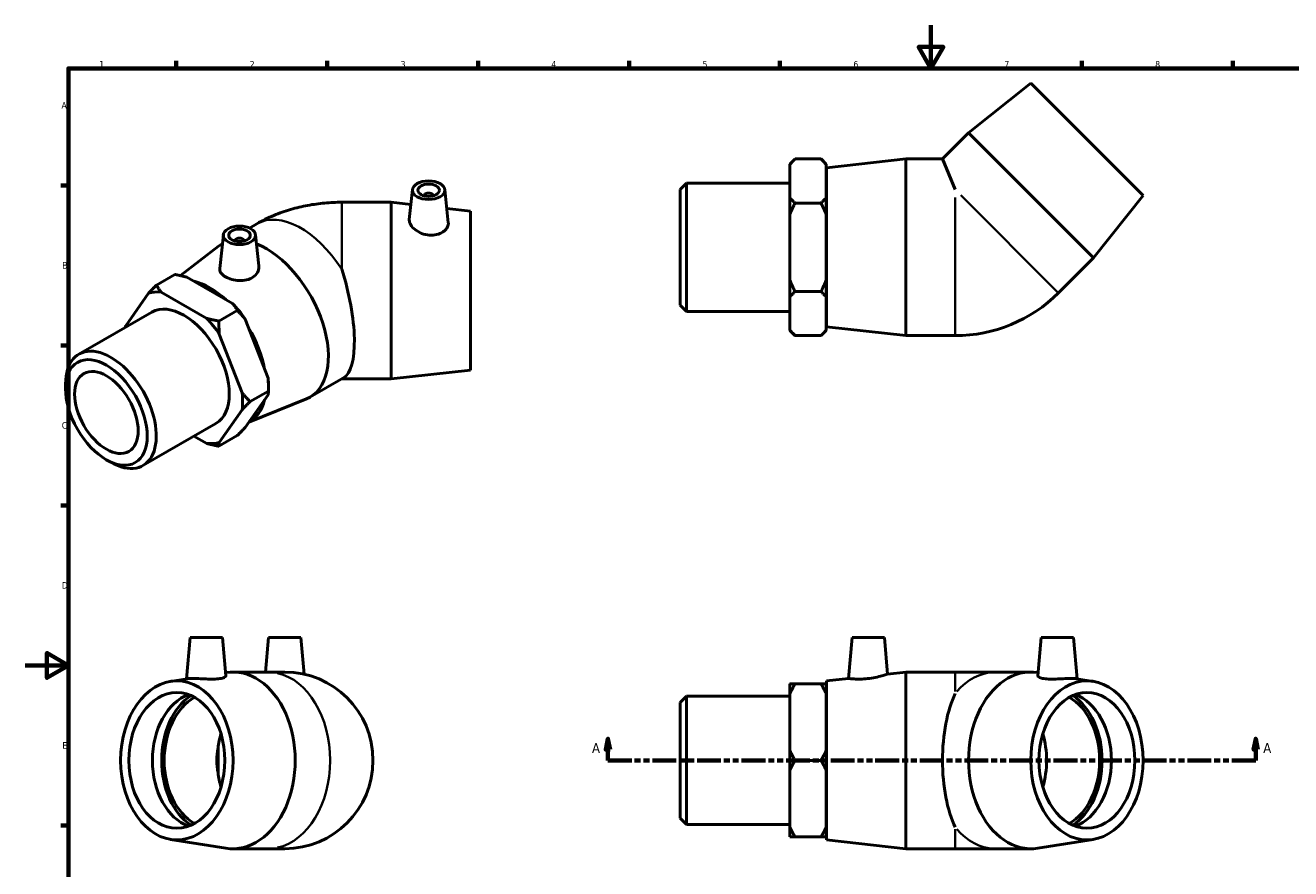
# Model space of a CAD drawing. Header units: millimetres. Extents: x 0 to 895, y -181 to 594.
# Tile 2 of 3: x 0 to 588, y 203 to 594. Entities that reach past the tile are written whole.
import ezdxf

# ---------------------------------------------------------------- set-up
doc = ezdxf.new("R2010")
doc.units = ezdxf.units.MM
doc.linetypes.add('DOUBLE_DASH_CHAIN', pattern=[1.2403, 0.6614, -0.0827, 0.1654, -0.0827, 0.1654, -0.0827])
for name, color, linetype, lineweight in [('Border (ANSI)', 7, 'Continuous', 70), ('Section Line (ANSI)', 7, 'DOUBLE_DASH_CHAIN', 70), ('Visible (ANSI)', 7, 'Continuous', 50), ('Visible Narrow (ANSI)', 7, 'Continuous', 35)]:
    doc.layers.add(name, color=color, linetype=linetype, lineweight=lineweight)
doc.styles.add('Label Text (ANSI)', font='tahoma.ttf')
doc.styles.add('Note Text (ANSI)', font='tahoma.ttf')

# ---------------------------------------------------------------- blocks, each defined once
blk = doc.blocks.new('Borders Default Border')
at = {"layer": 'Border (ANSI)'}
for p, q in [((70.08, 574), (70.08, 577.45)), ((140.17, 574), (140.17, 577.45)), ((210.25, 574), (210.25, 577.45)), ((280.33, 574), (280.33, 577.45)), ((350.42, 574), (350.42, 577.45)), ((490.58, 574), (490.58, 577.45)), ((560.67, 574), (560.67, 577.45)), ((20, 519.75), (16.55, 519.75)), ((20, 445.5), (16.55, 445.5)), ((20, 371.25), (16.55, 371.25)), ((20, 222.75), (16.55, 222.75))]:
    blk.add_line(p, q, dxfattribs=at)
at = {"layer": 'Border (ANSI)', "flags": 128}
for points in [[(420.5, 594), (420.5, 574), (414.73, 584), (426.27, 584), (420.5, 574)], [(20, 20), (20, 574), (821, 574), (821, 20), (20, 20)], [(0, 297), (20, 297), (10, 302.77), (10, 291.23), (20, 297)]]:
    blk.add_lwpolyline(points, dxfattribs=at)
at = {"layer": 'Border (ANSI)', "color": 230, "true_color": 0xff0080, "char_height": 3.05, "attachment_point": 7, "style": 'Note Text (ANSI)'}
for s, insert in [('1', (34.35, 574.4)), ('2', (104.2, 574.4)), ('3', (174.26, 574.34)), ('4', (244.23, 574.4)), ('5', (314.48, 574.34)), ('6', (384.49, 574.34)), ('7', (454.6, 574.4)), ('8', (524.63, 574.33)), ('A', (16.78, 555.35)), ('B', (17.15, 481.1)), ('C', (16.95, 406.8)), ('D', (16.96, 332.6)), ('E', (17.21, 258.35))]:
    blk.add_mtext(s, dxfattribs=dict(at, insert=insert))
blk = doc.blocks.new('2dTransSection0')
at = {"layer": 'Section Line (ANSI)', "linetype": 'Continuous'}
for p, q in [((270.5, 262.93), (269.5, 257.93)), ((270.5, 257.93), (270.5, 262.93)), ((271.5, 257.93), (270.5, 262.93)), ((571.35, 262.93), (570.35, 257.93)), ((571.35, 257.93), (571.35, 262.93)), ((572.35, 257.93), (571.35, 262.93)), ((269.5, 257.93), (271.5, 257.93)), ((270.5, 252.93), (270.5, 257.93)), ((270.5, 252.93), (281.6, 252.93)), ((560.26, 252.93), (571.35, 252.93)), ((570.35, 257.93), (572.35, 257.93)), ((571.35, 252.93), (571.35, 257.93))]:
    blk.add_line(p, q, dxfattribs=at)
at = {"layer": 'Section Line (ANSI)', "linetype": 'DOUBLE_DASH_CHAIN', "ltscale": 16.686979}
blk.add_line((270.5, 252.93), (571.35, 252.93), dxfattribs=at)
at = {"layer": 'Section Line (ANSI)', "linetype": 'Continuous', "flags": 128}
for points in [[(271.5, 257.93), (270.5, 262.93), (269.5, 257.93), (271.5, 257.93)], [(572.35, 257.93), (571.35, 262.93), (570.35, 257.93), (572.35, 257.93)]]:
    blk.add_lwpolyline(points, dxfattribs=at)
at = {"layer": 'Section Line (ANSI)'}
for points in [[(271.5, 257.93), (270.5, 262.93), (269.5, 257.93), (271.5, 257.93)], [(572.35, 257.93), (571.35, 262.93), (570.35, 257.93), (572.35, 257.93)]]:
    blk.add_solid(points, dxfattribs=at)
at = {"layer": 'Section Line (ANSI)', "char_height": 4.57, "attachment_point": 7, "style": 'Label Text (ANSI)'}
for insert in [(263.14, 256.43), (574.82, 256.43)]:
    blk.add_mtext('A', dxfattribs=dict(at, insert=insert))

msp = doc.modelspace()

# ---------------------------------------------------------------- linework, layer by layer
at = {"layer": 'Visible (ANSI)'}
for p, q in [((466.847, 567.177), (437.961, 544.09)), ((466.847, 567.177), (519.031, 514.993)), ((437.961, 544.09), (425.875, 532.003)), ((437.961, 544.09), (495.944, 486.107)), ((354.931, 529.543), (357.391, 532.003)), ((354.931, 529.246), (354.931, 529.543)), ((354.931, 514.26), (354.931, 529.246)), ((369.471, 532.003), (357.391, 532.003)), ((371.931, 529.543), (369.471, 532.003)), ((371.931, 529.543), (371.931, 529.246)), ((371.931, 529.246), (371.931, 514.26)), ((372.031, 527.903), (408.781, 532.003)), ((408.781, 450.003), (408.781, 532.003)), ((408.781, 532.003), (425.875, 532.003)), ((425.875, 532.003), (431.771, 517.768)), ((372.031, 454.103), (372.031, 527.903)), ((179.78, 517.76), (178.301, 503.962)), ((194.752, 517.76), (196.408, 502.316)), ((304.031, 517.83), (307.012, 520.81)), ((304.031, 464.177), (304.031, 517.83)), ((307.012, 520.81), (307.012, 461.196)), ((307.012, 520.81), (354.931, 520.81)), ((371.931, 522.503), (372.031, 522.503)), ((169.892, 511.894), (146.902, 511.894)), ((169.892, 511.894), (169.892, 429.894)), ((179.042, 510.873), (169.892, 511.894)), ((185.266, 515.041), (185.266, 514.855)), ((189.266, 515.041), (189.266, 514.855)), ((354.931, 505.989), (354.931, 514.26)), ((369.471, 511.503), (357.391, 511.503)), ((371.931, 514.26), (371.931, 505.989)), ((519.031, 514.993), (495.944, 486.107)), ((206.642, 507.794), (195.689, 509.016)), ((206.642, 507.794), (206.642, 433.994)), ((354.931, 476.017), (354.931, 505.989)), ((371.931, 505.989), (371.931, 476.017)), ((104.084, 499.933), (107.517, 501.91)), ((91.95, 496.81), (90.27, 481.141)), ((97.435, 494.091), (97.435, 493.905)), ((101.435, 494.091), (101.435, 493.905)), ((106.921, 496.81), (108.461, 482.447)), ((72.065, 477.849), (89.701, 491.502)), ((91.26, 492.548), (91.508, 492.691)), ((495.944, 486.107), (479.688, 469.851)), ((60.887, 473.469), (69.428, 478.387)), ((75.067, 477.144), (96.26, 464.939)), ((354.931, 467.746), (354.931, 476.017)), ((371.931, 476.017), (371.931, 467.746)), ((84.24, 458.017), (63.046, 470.222)), ((369.471, 470.503), (357.391, 470.503)), ((57.198, 469.686), (46.601, 454.567)), ((304.031, 464.177), (307.012, 461.196)), ((354.931, 452.76), (354.931, 467.746)), ((371.931, 467.746), (371.931, 452.76)), ((24.884, 441.408), (58.768, 460.921)), ((89.878, 456.774), (98.42, 461.692)), ((307.012, 461.196), (354.931, 461.196)), ((371.931, 459.503), (372.031, 459.503)), ((102.109, 457.668), (112.706, 430.345)), ((354.931, 452.463), (354.931, 452.76)), ((354.931, 452.463), (357.391, 450.003)), ((371.931, 452.463), (369.471, 450.003)), ((371.931, 452.76), (371.931, 452.463)), ((372.031, 454.103), (408.781, 450.003)), ((100.685, 423.422), (90.088, 450.745)), ((369.471, 450.003), (357.391, 450.003)), ((408.781, 450.003), (431.771, 450.003)), ((132.181, 421.488), (147.801, 430.483)), ((169.892, 429.894), (146.902, 429.894)), ((206.642, 433.994), (169.892, 429.894)), ((18.682, 425.288), (18.682, 427.715)), ((112.916, 424.316), (104.374, 419.397)), ((112.916, 426.32), (112.916, 424.316)), ((112.706, 422.537), (102.109, 407.418)), ((103.781, 409.803), (130.493, 420.664)), ((90.088, 400.496), (100.685, 415.614)), ((54.633, 389.748), (88.517, 409.26)), ((78.303, 403.378), (84.24, 399.96)), ((98.42, 403.635), (89.878, 398.716)), ((37.578, 392.475), (39.677, 391.257)), ((76.557, 309.927), (74.882, 290.778)), ((76.557, 309.927), (91.557, 309.927)), ((91.557, 309.927), (93.109, 292.185)), ((112.938, 309.927), (111.538, 293.927)), ((112.938, 309.927), (127.938, 309.927)), ((127.938, 309.927), (129.425, 292.93)), ((383.907, 309.927), (382.249, 290.967)), ((383.907, 309.927), (398.907, 309.927)), ((398.907, 309.927), (400.389, 292.991)), ((471.738, 309.927), (470.186, 292.185)), ((471.738, 309.927), (486.738, 309.927)), ((486.738, 309.927), (488.413, 290.778)), ((96.342, 293.927), (112.599, 293.927)), ((120.438, 293.927), (112.599, 293.927)), ((400.389, 292.991), (408.781, 293.927)), ((408.781, 211.927), (408.781, 293.927)), ((408.781, 293.927), (431.771, 293.927)), ((450.696, 293.927), (431.771, 293.927)), ((466.953, 293.927), (450.696, 293.927)), ((67.445, 289.597), (75.304, 290.845)), ((92.981, 293.651), (93.108, 293.671)), ((354.931, 283.659), (354.931, 288.434)), ((357.391, 288.434), (369.471, 288.434)), ((371.931, 288.434), (371.931, 283.659)), ((372.031, 289.827), (382.249, 290.967)), ((372.031, 216.027), (372.031, 289.827)), ((470.314, 293.651), (470.187, 293.671)), ((495.85, 289.597), (487.991, 290.845)), ((304.031, 279.754), (307.012, 282.734)), ((307.012, 282.734), (307.012, 223.12)), ((307.012, 282.734), (354.931, 282.734)), ((354.931, 257.703), (354.931, 283.659)), ((371.931, 284.427), (372.031, 284.427)), ((371.931, 283.659), (371.931, 257.703)), ((304.031, 226.101), (304.031, 279.754)), ((89.473, 247.147), (89.473, 258.708)), ((354.931, 248.152), (354.931, 257.703)), ((369.471, 252.927), (357.391, 252.927)), ((371.931, 257.703), (371.931, 248.152)), ((354.931, 222.196), (354.931, 248.152)), ((371.931, 248.152), (371.931, 222.196)), ((304.031, 226.101), (307.012, 223.12)), ((307.012, 223.12), (354.931, 223.12)), ((354.931, 217.42), (354.931, 222.196)), ((369.471, 217.42), (357.391, 217.42)), ((371.931, 222.196), (371.931, 217.42)), ((371.931, 221.427), (372.031, 221.427)), ((67.445, 216.258), (93.108, 212.183)), ((96.342, 211.927), (112.599, 211.927)), ((112.599, 211.927), (120.438, 211.927)), ((372.031, 216.027), (408.781, 211.927)), ((408.781, 211.927), (431.771, 211.927)), ((431.771, 211.927), (450.696, 211.927)), ((466.953, 211.927), (450.696, 211.927)), ((495.85, 216.258), (470.187, 212.183))]:
    msp.add_line(p, q, dxfattribs=at)
for centre, radius, start, end in [((431.771, 517.768), 67.764, 270, 315), ((120.438, 252.927), 41, 270, 90), ((120.438, 252.927), 31.5, 169.42518, 190.57482)]:
    msp.add_arc(centre, radius, start, end, dxfattribs=at)
for centre, major_axis, ratio in [((187.266, 517.494), (7.5, 0), 0.5758617), ((187.266, 517.494), (5, 0), 0.5758617), ((99.435, 496.544), (7.5, 0), 0.5758617), ((99.435, 496.544), (5, 0), 0.5758617), ((37.651, 414.364), (13.387, -23.247), 0.5780931), ((37.651, 414.364), (10.412, -18.081), 0.5780931), ((70.356, 252.927), (0, -36.9), 0.7071068), ((492.939, 252.927), (0, -36.9), 0.7071068), ((70.356, 252.927), (0, -31.5), 0.7071068), ((492.939, 252.927), (0, -31.5), 0.7071068)]:
    msp.add_ellipse(centre, major_axis=major_axis, ratio=ratio, dxfattribs=at)
for centre, major_axis, ratio, start_param, end_param in [((187.266, 515.041), (-2, 0), 0.5758617, 2.9729035, 6.4518745), ((99.435, 494.091), (-2, 0), 0.5758617, 2.9729035, 6.4518745), ((111.72, 457.018), (-20.46, 35.53), 0.5780931, 6.2712136, 6.3623083), ((111.72, 457.018), (20.46, -35.53), 0.5780931, 6.2040623, 8.7921029), ((135.816, 470.894), (10.922, -40.852), 0.3183383, 0.0849033, 1.7317736), ((73.643, 435.091), (-19.233, 33.398), 0.5780931, 5.8990973, 6.1475419), ((85.734, 442.054), (18.414, -31.977), 0.5780931, 2.0727345, 2.6435219), ((73.643, 435.091), (-14.875, 25.83), 0.5780931, 3.1415927, 6.2831853), ((85.664, 442.013), (-19.233, 33.398), 0.5780931, 4.8518998, 5.1003444), ((73.643, 435.091), (-19.233, 33.398), 0.5780931, 0.6631096, 0.6866024), ((73.643, 435.091), (19.233, -33.398), 0.5780931, 1.7103071, 1.9587517), ((85.734, 442.054), (18.414, -31.977), 0.5780931, 1.0220162, 1.5998451), ((39.759, 415.578), (14.875, -25.83), 0.5780931, 5.4958534, 10.2121098), ((85.664, 442.013), (-19.233, 33.398), 0.5780931, 3.9289245, 4.0531468), ((73.643, 435.091), (19.233, -33.398), 0.5780931, 0.6631096, 0.9115542), ((85.734, 442.054), (18.414, -31.977), 0.5780931, 6.2676352, 6.8262016), ((73.643, 435.091), (19.233, -33.398), 0.5780931, 5.8990973, 6.1475419), ((96.342, 252.927), (0, 41), 0.7071068, 3.0297953, 6.3949827), ((466.953, 252.927), (0, -41), 0.7071068, 3.0297953, 6.3949827), ((81.293, 252.927), (0, -31.5), 0.7071068, 3.3896308, 6.0351471), ((86.761, 252.927), (0, 33.144), 0.7071068, 0.432438, 2.7091547), ((86.761, 252.927), (0, -31.5), 0.7071068, 3.518723, 5.906055), ((442.857, 252.927), (0, -41), 0.4142136, 3.8528506, 5.5719274), ((476.534, 252.927), (0, 31.5), 0.7071068, 3.518723, 5.906055), ((476.534, 252.927), (0, -33.144), 0.7071068, 0.432438, 2.7091547), ((482.002, 252.927), (0, 31.5), 0.7071068, 3.3896308, 6.0351471), ((111.368, 252.927), (0, 31.5), 0.7071068, 1.1697036, 1.3862309), ((451.927, 252.927), (0, -31.5), 0.7071068, 1.1697036, 1.971889), ((111.368, 252.927), (0, 31.5), 0.7071068, 1.7553617, 1.971889)]:
    msp.add_ellipse(centre, major_axis=major_axis, ratio=ratio, start_param=start_param, end_param=end_param, dxfattribs=at)
for points, weights in [([(354.931, 529.246), (355.97, 530.582), (357.391, 532.003)], [1, 1.00241153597, 1]), ([(369.471, 532.003), (370.892, 530.582), (371.931, 529.246)], [1, 1.00241153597, 1]), ([(357.391, 511.503), (355.97, 512.924), (354.931, 514.26)], [1, 1.00241153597, 1]), ([(354.931, 505.989), (355.97, 508.661), (357.391, 511.503)], [1, 1.00241153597, 1]), ([(371.931, 514.26), (370.892, 512.924), (369.471, 511.503)], [1, 1.00241153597, 1]), ([(369.471, 511.503), (370.892, 508.661), (371.931, 505.989)], [1, 1.00241153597, 1]), ([(69.428, 478.387), (72.443, 477.809), (75.067, 477.144)], [1, 1.00241153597, 1]), ([(357.391, 470.503), (355.97, 473.346), (354.931, 476.017)], [1, 1.00241153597, 1]), ([(371.931, 476.017), (370.892, 473.346), (369.471, 470.503)], [1, 1.00241153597, 1]), ([(60.887, 473.469), (58.877, 471.456), (57.198, 469.686)], [1, 1.00241153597, 1]), ([(63.046, 470.222), (61.891, 471.733), (60.887, 473.469)], [1, 1.00241153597, 1]), ([(354.931, 467.746), (355.97, 469.082), (357.391, 470.503)], [1, 1.00241153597, 1]), ([(369.471, 470.503), (370.892, 469.082), (371.931, 467.746)], [1, 1.00241153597, 1]), ([(96.26, 464.939), (97.415, 463.428), (98.42, 461.692)], [1, 1.00241153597, 1]), ([(98.42, 461.692), (100.43, 459.68), (102.109, 457.668)], [1, 1.00241153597, 1]), ([(46.601, 454.567), (46.517, 454.196), (46.466, 453.837)], [1, 1.00096668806, 1.00115836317]), ([(89.878, 456.774), (86.863, 457.352), (84.24, 458.017)], [1, 1.00241153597, 1]), ([(90.088, 450.745), (89.878, 453.604), (89.878, 456.774)], [1, 1.00241153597, 1]), ([(357.391, 450.003), (355.97, 451.424), (354.931, 452.76)], [1, 1.00241153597, 1]), ([(371.931, 452.76), (370.892, 451.424), (369.471, 450.003)], [1, 1.00241153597, 1]), ([(112.706, 430.345), (112.916, 427.486), (112.916, 424.316)], [1, 1.00241153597, 1]), ([(104.374, 419.397), (102.364, 421.41), (100.685, 423.422)], [1, 1.00241153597, 1]), ([(112.916, 424.316), (112.916, 423.461), (112.706, 422.537)], [1, 1.00241153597, 1]), ([(100.685, 415.614), (102.364, 417.385), (104.374, 419.397)], [1, 1.00241153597, 1]), ([(102.109, 407.418), (100.43, 405.647), (98.42, 403.635)], [1, 1.00241153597, 1]), ([(84.24, 399.96), (86.863, 399.295), (89.878, 398.716)], [1, 1.00241153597, 1]), ([(89.878, 398.716), (89.878, 399.571), (90.088, 400.496)], [1, 1.00241153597, 1]), ([(357.391, 288.434), (355.97, 288.434), (354.931, 288.434)], [1, 1.00241153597, 1]), ([(354.931, 283.659), (355.97, 285.973), (357.391, 288.434)], [1, 1.00241153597, 1]), ([(371.931, 288.434), (370.892, 288.434), (369.471, 288.434)], [1, 1.00241153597, 1]), ([(369.471, 288.434), (370.892, 285.973), (371.931, 283.659)], [1, 1.00241153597, 1]), ([(357.391, 252.927), (355.97, 255.389), (354.931, 257.703)], [1, 1.00241153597, 1]), ([(354.931, 248.152), (355.97, 250.466), (357.391, 252.927)], [1, 1.00241153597, 1]), ([(371.931, 257.703), (370.892, 255.389), (369.471, 252.927)], [1, 1.00241153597, 1]), ([(369.471, 252.927), (370.892, 250.466), (371.931, 248.152)], [1, 1.00241153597, 1]), ([(357.391, 217.42), (355.97, 219.882), (354.931, 222.196)], [1, 1.00241153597, 1]), ([(354.931, 217.42), (355.97, 217.42), (357.391, 217.42)], [1, 1.00241153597, 1]), ([(371.931, 222.196), (370.892, 219.882), (369.471, 217.42)], [1, 1.00241153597, 1]), ([(369.471, 217.42), (370.892, 217.42), (371.931, 217.42)], [1, 1.00241153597, 1])]:
    msp.add_rational_spline(points, weights, degree=2, dxfattribs=at)
for points, knots in [([(107.517, 501.91), (110.117, 503.407), (112.729, 504.679), (117.962, 506.868), (120.584, 507.785), (125.832, 509.325), (128.46, 509.948), (133.722, 510.932), (136.355, 511.294), (141.627, 511.775), (144.264, 511.894), (146.902, 511.894)], [4.71238898, 4.71238898, 4.71238898, 4.71238898, 4.86946861, 4.86946861, 5.02654825, 5.02654825, 5.18362788, 5.18362788, 5.34070751, 5.34070751, 5.49778714, 5.49778714, 5.49778714, 5.49778714]), ([(196.407, 502.316), (196.419, 502.208), (196.425, 502.1), (196.425, 501.343), (196.205, 500.622), (195.31, 499.256), (194.634, 498.612), (193.071, 497.599), (192.08, 497.161), (189.899, 496.635), (188.709, 496.549), (186.409, 496.718), (185.154, 497.004), (182.852, 497.92), (181.805, 498.546), (180.168, 499.861), (179.461, 500.636), (178.519, 502.194), (178.284, 502.975), (178.284, 503.753), (178.29, 503.858), (178.302, 503.962)], [1.2960977, 1.2960977, 1.2960977, 1.2960977, 1.3519855, 1.3519855, 1.6909575, 1.6909575, 2.0299295, 2.0299295, 2.3669503, 2.3669503, 2.7039711, 2.7039711, 3.0612982, 3.0612982, 3.4186254, 3.4186254, 3.7690011, 3.7690011, 4.1193768, 4.1193768, 4.1742625, 4.1742625, 4.1742625, 4.1742625]), ([(108.46, 482.447), (108.479, 482.27), (108.489, 482.094), (108.488, 481.058), (108.25, 480.125), (107.277, 478.428), (106.542, 477.667), (105.683, 477.093)], [4.74778257, 4.74778257, 4.74778257, 4.74778257, 4.82012812, 4.82012812, 5.17745528, 5.17745528, 5.53478245, 5.53478245, 5.53478245, 5.53478245]), ([(105.683, 477.093), (104.873, 476.551), (103.853, 476.11), (101.629, 475.586), (100.426, 475.5), (98.175, 475.604), (96.975, 475.8), (94.766, 476.426), (93.758, 476.853), (92.16, 477.774), (91.462, 478.329), (90.52, 479.517), (90.276, 480.152), (90.251, 480.886), (90.256, 481.013), (90.271, 481.141)], [0, 0, 0, 0, 0.3370208, 0.3370208, 0.6740416, 0.6740416, 1.0130136, 1.0130136, 1.3519855, 1.3519855, 1.6909575, 1.6909575, 2.0299295, 2.0299295, 2.0988841, 2.0988841, 2.0988841, 2.0988841]), ([(146.775, 429.892), (146.79, 429.893), (146.805, 429.893), (146.847, 429.894), (146.875, 429.894), (146.902, 429.894)], [-0.825946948, -0.825946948, -0.825946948, -0.825946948, -0.811478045, -0.811478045, -0.785398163, -0.785398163, -0.785398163, -0.785398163]), ([(90.304, 290.862), (89.494, 290.741), (88.474, 290.668), (86.251, 290.633), (85.047, 290.668), (82.797, 290.766), (81.596, 290.834), (79.388, 290.936), (78.38, 290.967), (76.782, 290.967), (76.084, 290.936), (75.496, 290.873), (75.394, 290.859), (75.305, 290.845)], [0, 0, 0, 0, 0.3370208, 0.3370208, 0.6740416, 0.6740416, 1.0130136, 1.0130136, 1.3519855, 1.3519855, 1.6909575, 1.6909575, 1.774595, 1.774595, 1.774595, 1.774595]), ([(93.109, 292.185), (93.11, 292.174), (93.111, 292.164), (93.11, 291.922), (92.872, 291.656), (91.899, 291.189), (91.163, 290.99), (90.304, 290.862)], [4.80372007, 4.80372007, 4.80372007, 4.80372007, 4.82012812, 4.82012812, 5.17745528, 5.17745528, 5.53478245, 5.53478245, 5.53478245, 5.53478245]), ([(391.08, 290.862), (389.964, 290.741), (388.774, 290.668), (386.593, 290.633), (385.602, 290.668), (384.04, 290.766), (383.363, 290.834), (382.468, 290.936), (382.249, 290.967), (382.249, 290.967)], [0, 0, 0, 0, 0.3370208, 0.3370208, 0.6740416, 0.6740416, 1.0130136, 1.0130136, 1.3519855, 1.3519855, 1.3519855, 1.3519855]), ([(400.389, 292.991), (400.389, 292.991), (400.154, 292.909), (399.213, 292.602), (398.506, 292.379), (396.868, 291.922), (395.821, 291.656), (393.52, 291.189), (392.264, 290.99), (391.08, 290.862)], [4.1193768, 4.1193768, 4.1193768, 4.1193768, 4.4697524, 4.4697524, 4.8201281, 4.8201281, 5.1774553, 5.1774553, 5.5347824, 5.5347824, 5.5347824, 5.5347824]), ([(487.99, 290.845), (487.901, 290.859), (487.799, 290.873), (487.211, 290.936), (486.513, 290.967), (484.915, 290.967), (483.907, 290.936), (481.699, 290.834), (480.498, 290.766), (478.247, 290.668), (477.044, 290.633), (474.821, 290.668), (473.801, 290.741), (472.132, 290.99), (471.396, 291.189), (470.423, 291.656), (470.185, 291.922), (470.184, 292.164), (470.185, 292.174), (470.186, 292.185)], [0.9293761, 0.9293761, 0.9293761, 0.9293761, 1.0130136, 1.0130136, 1.3519855, 1.3519855, 1.6909575, 1.6909575, 2.0299295, 2.0299295, 2.3669503, 2.3669503, 2.7039711, 2.7039711, 3.0612982, 3.0612982, 3.4186254, 3.4186254, 3.4350335, 3.4350335, 3.4350335, 3.4350335])]:
    msp.add_open_spline(points, degree=3, knots=knots, dxfattribs=at)
at = {"layer": 'Visible Narrow (ANSI)'}
for p, q in [((146.902, 511.894), (146.902, 480.874)), ((431.771, 450.27), (431.771, 514.057)), ((434.395, 515.144), (479.499, 470.039)), ((146.902, 429.966), (146.902, 429.894)), ((431.771, 284.919), (431.771, 293.901)), ((431.771, 211.953), (431.771, 220.936))]:
    msp.add_line(p, q, dxfattribs=at)
for centre, major_axis, ratio, start_param, end_param in [((127.977, 466.38), (-20.46, 35.53), 0.5780931, 4.7884629, 6.2831853), ((450.696, 252.927), (0, 41), 0.7071068, 0.0355629, 0.675695), ((112.599, 252.927), (0, 41), 0.7071068, 3.2986723, 6.1261057), ((450.696, 252.927), (0, -41), 0.7071068, 5.6074903, 6.2476224)]:
    msp.add_ellipse(centre, major_axis=major_axis, ratio=ratio, start_param=start_param, end_param=end_param, dxfattribs=at)

# ---------------------------------------------------------------- block references
msp.add_blockref('Borders Default Border', (0, 0))
at = {"layer": 'Section Line (ANSI)'}
msp.add_blockref('2dTransSection0', (0, 0), dxfattribs=at)

doc.saveas('drawing.dxf')
